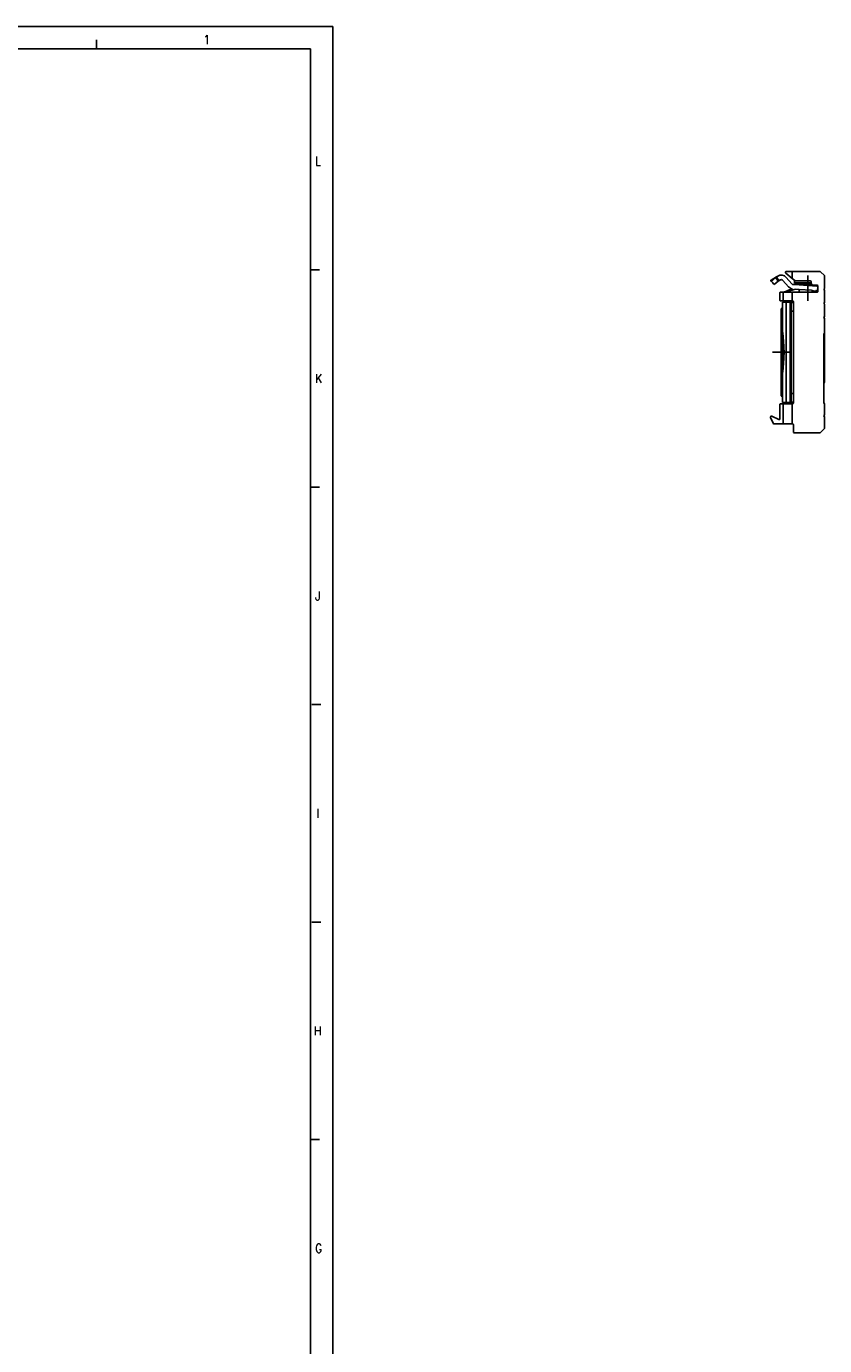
# Model space of a CAD drawing. Header units: millimetres. Extents: x -418 to 1575, y -634 to 914.
# Tile 21 of 49: x 353 to 532, y 148 to 443. Entities that reach past the tile are written whole.
import ezdxf

# ---------------------------------------------------------------- set-up
doc = ezdxf.new("R2010")
doc.units = ezdxf.units.MM
doc.linetypes.add('DOT_CENTER', pattern=[14, 12, -1, 0, -1])
doc.layers.add('1', color=7, linetype='Continuous')
doc.styles.add('CONVERTER_12', font='txt.shx', dxfattribs={"width": 0.9})

# ---------------------------------------------------------------- blocks, each defined once
blk = doc.blocks.new('SOPORTE_SV2__54', base_point=(519.96, 352.55))
at = {"color": 3, "linetype": 'Continuous'}
for p, q in [((521.06, 387.23), (520.04, 386.61)), ((523.8, 384.22), (523.83, 384.15)), ((523.47, 359.35), (523.47, 381.75)), ((524.4, 359.39), (524.4, 381.71)), ((525.1, 379.75), (524.63, 379.75)), ((525.1, 361.35), (524.63, 361.35))]:
    blk.add_line(p, q, dxfattribs=at)
at = {"color": 7, "linetype": 'Continuous'}
for p, q in [((520.11, 386.7), (521.32, 387.43)), ((520.17, 386.43), (521.06, 387.23)), ((521.06, 387.23), (521.45, 386.79)), ((521.32, 387.43), (521.61, 387.61)), ((521.32, 387.43), (521.63, 386.92)), ((521.45, 386.79), (521.72, 386.5)), ((521.63, 386.92), (521.84, 386.58)), ((523.42, 388.3), (524.85, 387.1)), ((523.51, 387.31), (524.78, 385.87)), ((523.55, 388.65), (524.85, 388.65)), ((524.85, 388.65), (531.02, 388.65)), ((524.85, 387.1), (524.85, 388.65)), ((524.85, 387.1), (525.45, 386.6)), ((531.16, 388.59), (532.04, 387.71)), ((532.1, 384.85), (532.1, 387.57)), ((520.17, 386.43), (520.04, 386.61)), ((520.17, 386.43), (520.49, 386.08)), ((520.49, 386.08), (520.63, 385.85)), ((520.49, 386.08), (520.68, 385.87)), ((520.68, 385.87), (520.83, 385.7)), ((520.83, 385.7), (521.72, 386.5)), ((521.84, 386.58), (522.13, 386.75)), ((522.1, 382.25), (522.1, 383.85)), ((522.85, 384.05), (522.3, 384.05)), ((522.76, 386.65), (524.02, 385.21)), ((522.85, 382.05), (522.85, 384.05)), ((522.85, 384.05), (523.11, 384.05)), ((523.75, 384.33), (523.1, 384.06)), ((523.1, 384.06), (523.11, 384.05)), ((523.11, 384.05), (523.59, 384.05)), ((523.59, 384.05), (523.83, 384.15)), ((523.59, 384.05), (524.85, 384.05)), ((523.75, 384.33), (523.8, 384.22)), ((524.03, 384.44), (524.1, 384.26)), ((524.85, 382.05), (524.85, 384.05)), ((524.85, 384.05), (530.4, 384.05)), ((525.12, 385.7), (526.37, 385.62)), ((525.35, 386.68), (525.35, 386.1)), ((526.22, 386.1), (525.35, 386.1)), ((525.35, 385.95), (525.35, 385.75)), ((525.35, 385.95), (526.37, 385.95)), ((525.35, 385.75), (526.37, 385.75)), ((528.9, 386.55), (525.58, 386.55)), ((525.65, 384.66), (526.37, 384.61)), ((529.1, 386.1), (526.22, 386.1)), ((526.37, 385.95), (529.11, 385.95)), ((526.37, 385.75), (529.2, 385.75)), ((526.37, 385.75), (526.37, 385.62)), ((526.37, 385.62), (530.32, 385.35)), ((526.37, 384.61), (529.19, 384.43)), ((526.37, 384.61), (526.37, 384.05)), ((529.1, 386.05), (529.1, 386.35)), ((529.3, 384.4), (530.32, 384.07)), ((530.32, 385.55), (529.6, 385.55)), ((530.05, 384.37), (530.32, 384.28)), ((530.05, 384.37), (530.32, 384.35)), ((530.32, 385.55), (530.32, 385.35)), ((530.4, 385.55), (530.32, 385.55)), ((530.32, 385.35), (530.6, 385.34)), ((530.32, 384.35), (530.53, 384.34)), ((530.32, 384.35), (530.32, 384.28)), ((530.32, 384.28), (530.46, 384.24)), ((530.32, 384.07), (530.4, 384.05)), ((530.32, 384.07), (530.32, 384.05)), ((530.46, 384.24), (530.4, 384.05)), ((530.4, 384.05), (530.4, 384.05)), ((530.53, 384.34), (530.6, 385.34)), ((530.6, 384.25), (530.6, 385.35)), ((531.9, 384.65), (532.1, 384.85)), ((532.1, 384.45), (531.9, 384.65)), ((532.1, 381.7), (532.1, 384.45)), ((522.85, 382.05), (522.3, 382.05)), ((522.63, 381.75), (523.47, 381.75)), ((522.63, 381.75), (522.63, 380.53)), ((522.85, 382.05), (524.85, 382.05)), ((523.47, 381.75), (524.14, 381.75)), ((524.14, 381.75), (524.74, 381.75)), ((524.63, 379.75), (524.63, 381.35)), ((524.9, 382.05), (524.85, 382.05)), ((525.1, 381.55), (525.1, 381.85)), ((525.1, 379.75), (525.1, 381.55)), ((531.9, 381.5), (532.1, 381.7)), ((532.1, 381.3), (531.9, 381.5)), ((532.1, 378.55), (532.1, 381.3)), ((522.4, 380.3), (522.63, 380.53)), ((522.4, 380.3), (522.4, 360.8)), ((522.63, 380.53), (522.63, 376.51)), ((524.63, 361.35), (524.63, 379.75)), ((525.1, 361.35), (525.1, 379.75)), ((531.9, 378.35), (532.1, 378.55)), ((532.1, 378.15), (531.9, 378.35)), ((532.1, 374.85), (532.1, 378.15)), ((522.63, 376.51), (522.63, 376.51)), ((522.65, 365.29), (522.65, 375.81)), ((532.1, 374.85), (531.9, 374.65)), ((531.9, 359.25), (531.9, 374.65)), ((532.1, 370.55), (532.1, 374.85)), ((532.1, 363.85), (532.1, 370.55)), ((522.63, 364.59), (522.63, 364.59)), ((522.63, 364.59), (522.63, 360.57)), ((522.4, 360.8), (522.63, 360.57)), ((522.63, 360.57), (522.63, 359.35)), ((524.63, 359.75), (524.63, 361.35)), ((525.1, 359.55), (525.1, 361.35)), ((522.1, 355.66), (522.1, 358.85)), ((522.3, 359.05), (522.85, 359.05)), ((522.63, 359.35), (523.47, 359.35)), ((522.85, 354.55), (522.85, 359.05)), ((524.85, 359.05), (522.85, 359.05)), ((524.14, 359.35), (523.47, 359.35)), ((524.74, 359.35), (524.14, 359.35)), ((524.85, 354.55), (524.85, 359.05)), ((524.85, 359.05), (524.9, 359.05)), ((525.1, 359.25), (525.1, 359.55)), ((532.1, 359.05), (531.9, 359.25)), ((532.1, 356.55), (532.1, 359.05)), ((520.56, 354.67), (519.98, 355.99)), ((520.25, 356.25), (521.81, 355.48)), ((520.75, 354.55), (522.85, 354.55)), ((524.85, 354.55), (522.85, 354.55)), ((524.85, 354.55), (524.9, 354.55)), ((525.1, 354.35), (525.1, 352.75)), ((531.9, 356.35), (532.1, 356.55)), ((532.1, 356.15), (531.9, 356.35)), ((532.1, 353.63), (532.1, 356.15)), ((525.3, 352.55), (531.02, 352.55)), ((531.16, 352.61), (532.04, 353.49))]:
    blk.add_line(p, q, dxfattribs=at)
for centre, radius, start, end in [((522.39, 386.32), 1.5, 41.2, 121.2), ((522.39, 386.32), 0.5, 41.2, 121.2), ((523.55, 388.45), 0.2, 90, 230), ((531.02, 388.45), 0.2, 45, 90), ((531.9, 387.57), 0.2, 0, 45), ((522.3, 383.85), 0.2, 90, 180), ((526.9, 376.76), 8.2, 110.4858, 112.6), ((526.9, 376.76), 8, 110.4858, 112.6), ((525.15, 386.2), 1.5, 221.2, 260.9046), ((526.9, 376.76), 8.2, 104.023, 110.4858), ((526.9, 376.76), 8, 99.0368, 110.4858), ((525.15, 386.2), 0.5, 221.2, 266.2), ((525.58, 386.75), 0.2, 230, 270), ((526.22, 385.95), 0.15, 0, 90), ((528.9, 386.35), 0.2, 0, 90), ((529.6, 386.05), 0.5, 180, 270), ((526.9, 376.76), 8, 72.6, 73.3632), ((530.4, 385.35), 0.2, 0, 90), ((530.4, 384.25), 0.2, 270, 0), ((522.3, 382.25), 0.2, 180, 270), ((524.9, 381.85), 0.2, 0, 90), ((531.61, 364.21), 0.613, 298.6588, 323.6818), ((522.3, 358.85), 0.2, 90, 180), ((524.9, 359.25), 0.2, 270, 0), ((520.16, 356.07), 0.2, 64, 204), ((520.75, 354.75), 0.2, 204, 270), ((521.9, 355.66), 0.2, 244, 360), ((524.9, 354.35), 0.2, 0, 90), ((525.3, 352.75), 0.2, 180, 270), ((531.02, 352.75), 0.2, 270, 315), ((531.9, 353.63), 0.2, 315, 360)]:
    blk.add_arc(centre, radius, start, end, dxfattribs=at)
for points, knots in [([(521.06, 387.23), (521.08, 387.25), (521.12, 387.29), (521.18, 387.34), (521.25, 387.39), (521.3, 387.42), (521.32, 387.43)], [0, 0, 0, 0, 0.087417, 0.1673011, 0.2506756, 0.3339879, 0.3339879, 0.3339879, 0.3339879]), ([(520.04, 386.61), (520.04, 386.62), (520.05, 386.64), (520.07, 386.66), (520.09, 386.69), (520.1, 386.7), (520.11, 386.7)], [0, 0, 0, 0, 0.0290856, 0.0616707, 0.0926561, 0.1180644, 0.1180644, 0.1180644, 0.1180644]), ([(520.63, 385.85), (520.64, 385.85), (520.65, 385.85), (520.66, 385.86), (520.67, 385.87), (520.67, 385.87), (520.68, 385.87)], [0, 0, 0, 0, 0.01851896, 0.03712608, 0.04502212, 0.05295365, 0.05295365, 0.05295365, 0.05295365]), ([(521.72, 386.5), (521.73, 386.5), (521.75, 386.52), (521.78, 386.54), (521.81, 386.56), (521.83, 386.57), (521.84, 386.58)], [0, 0, 0, 0, 0.0365477, 0.0738608, 0.110584, 0.1478807, 0.1478807, 0.1478807, 0.1478807]), ([(524.4, 381.71), (524.36, 381.72), (524.27, 381.74), (524.19, 381.75), (524.14, 381.75)], [0, 0, 0, 0, 0.1293174, 0.2566733, 0.2566733, 0.2566733, 0.2566733]), ([(524.4, 381.71), (524.43, 381.69), (524.5, 381.67), (524.58, 381.58), (524.62, 381.47), (524.63, 381.39), (524.63, 381.35)], [0, 0, 0, 0, 0.1161331, 0.2225764, 0.3328381, 0.4612568, 0.4612568, 0.4612568, 0.4612568]), ([(524.82, 381.75), (524.81, 381.75), (524.78, 381.75), (524.75, 381.75), (524.74, 381.75)], [0, 0, 0, 0, 0.04287066, 0.08566535, 0.08566535, 0.08566535, 0.08566535]), ([(524.96, 381.71), (524.95, 381.71), (524.93, 381.72), (524.9, 381.73), (524.86, 381.74), (524.83, 381.74), (524.82, 381.75)], [0, 0, 0, 0, 0.0335814, 0.0688181, 0.1061577, 0.1455934, 0.1455934, 0.1455934, 0.1455934]), ([(525.1, 381.55), (525.09, 381.57), (525.08, 381.6), (525.05, 381.65), (525.01, 381.68), (524.98, 381.7), (524.96, 381.71)], [0, 0, 0, 0, 0.0566977, 0.11026, 0.1630025, 0.217434, 0.217434, 0.217434, 0.217434]), ([(522.65, 375.81), (522.65, 375.87), (522.64, 375.99), (522.63, 376.16), (522.63, 376.34), (522.63, 376.45), (522.63, 376.51)], [0, 0, 0, 0, 0.1755477, 0.3510291, 0.5246328, 0.6979191, 0.6979191, 0.6979191, 0.6979191]), ([(522.65, 375.81), (522.65, 375.81), (522.65, 375.81), (522.65, 375.81), (522.65, 375.81)], [0, 0, 0, 0, 0.000003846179, 0.000007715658, 0.000007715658, 0.000007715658, 0.000007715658]), ([(522.65, 375.81), (522.66, 375.62), (522.69, 375.21), (522.75, 374.59), (522.81, 373.94), (522.87, 373.29), (522.93, 372.62), (522.97, 371.94), (523, 371.24), (523.01, 370.55), (523, 369.86), (522.97, 369.16), (522.93, 368.48), (522.87, 367.81), (522.81, 367.16), (522.75, 366.51), (522.69, 365.89), (522.66, 365.48), (522.65, 365.29)], [0, 0, 0, 0, 0.598491, 1.228169, 1.868015, 2.536324, 3.202341, 3.894266, 4.578943, 5.277983, 5.977023, 6.6617, 7.353625, 8.019642, 8.687951, 9.327797, 9.957475, 10.555966, 10.555966, 10.555966, 10.555966]), ([(522.63, 364.59), (522.63, 364.65), (522.63, 364.76), (522.63, 364.94), (522.64, 365.11), (522.65, 365.23), (522.65, 365.29)], [0, 0, 0, 0, 0.1732863, 0.34689, 0.5223713, 0.6979191, 0.6979191, 0.6979191, 0.6979191]), ([(522.65, 365.29), (522.65, 365.29), (522.65, 365.29), (522.65, 365.29), (522.65, 365.29)], [0, 0, 0, 0, 0.000003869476, 0.000007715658, 0.000007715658, 0.000007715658, 0.000007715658]), ([(524.14, 359.35), (524.19, 359.35), (524.27, 359.36), (524.36, 359.38), (524.4, 359.39)], [0, 0, 0, 0, 0.1273559, 0.2566733, 0.2566733, 0.2566733, 0.2566733]), ([(524.63, 359.75), (524.63, 359.71), (524.62, 359.63), (524.58, 359.52), (524.5, 359.43), (524.43, 359.41), (524.4, 359.39)], [0, 0, 0, 0, 0.1284187, 0.2386804, 0.3451237, 0.4612568, 0.4612568, 0.4612568, 0.4612568]), ([(524.82, 359.35), (524.81, 359.35), (524.78, 359.35), (524.75, 359.35), (524.74, 359.35)], [0, 0, 0, 0, 0.04287066, 0.08566535, 0.08566535, 0.08566535, 0.08566535]), ([(524.96, 359.39), (524.95, 359.39), (524.93, 359.38), (524.9, 359.37), (524.86, 359.36), (524.83, 359.36), (524.82, 359.35)], [0, 0, 0, 0, 0.0335814, 0.0688181, 0.1061577, 0.1455934, 0.1455934, 0.1455934, 0.1455934]), ([(525.1, 359.55), (525.09, 359.53), (525.08, 359.5), (525.05, 359.45), (525.01, 359.42), (524.98, 359.4), (524.96, 359.39)], [0, 0, 0, 0, 0.0566976, 0.1102599, 0.1630025, 0.2174339, 0.2174339, 0.2174339, 0.2174339])]:
    blk.add_open_spline(points, degree=3, knots=knots, dxfattribs=at)
at = {"layer": '1', "color": 2, "linetype": 'DOT_CENTER'}
for p, q in [((528.35, 387.75), (528.35, 382.05)), ((520.4, 370.55), (524.63, 370.55))]:
    blk.add_line(p, q, dxfattribs=at)
blk = doc.blocks.new('Right3', base_point=(526.03, 370.6))
blk.add_blockref('SOPORTE_SV2__54', (519.96, 352.55))
blk = doc.blocks.new('_A1', base_point=(416.98, -145.5))
at = {"layer": '1', "color": 2, "linetype": 'Continuous'}
for p, q in [((421.98, 443.5), (-418.02, 443.5)), ((421.98, -150.5), (421.98, 443.5)), ((369.03, 440.5), (369.03, 438.5)), ((418.98, 389.03), (416.98, 389.03)), ((418.98, 340.37), (416.98, 340.37)), ((419.29, 291.7), (417.29, 291.7)), ((419.29, 243.03), (417.29, 243.03)), ((418.98, 194.37), (416.98, 194.37))]:
    blk.add_line(p, q, dxfattribs=at)
at = {"layer": '1', "color": 7, "linetype": 'Continuous'}
for p, q in [((416.98, 438.5), (-398.02, 438.5)), ((416.98, -145.5), (416.98, 438.5))]:
    blk.add_line(p, q, dxfattribs=at)
at = {"layer": '1', "color": 2, "char_height": 2, "attachment_point": 4, "line_spacing_factor": 1.20048, "style": 'CONVERTER_12'}
for s, insert in [('1', (393, 440.52)), ('L', (417.98, 413.37)), ('K', (417.98, 364.7)), ('J', (417.98, 316.03)), ('I', (418.29, 267.37)), ('H', (417.73, 218.7)), ('G', (417.98, 170.03))]:
    blk.add_mtext(s, dxfattribs=dict(at, insert=insert))

msp = doc.modelspace()

# ---------------------------------------------------------------- block references
for name, p in [('_A1', (416.98, -145.5)), ('Right3', (526.03, 370.6))]:
    msp.add_blockref(name, p)

doc.saveas('drawing.dxf')
